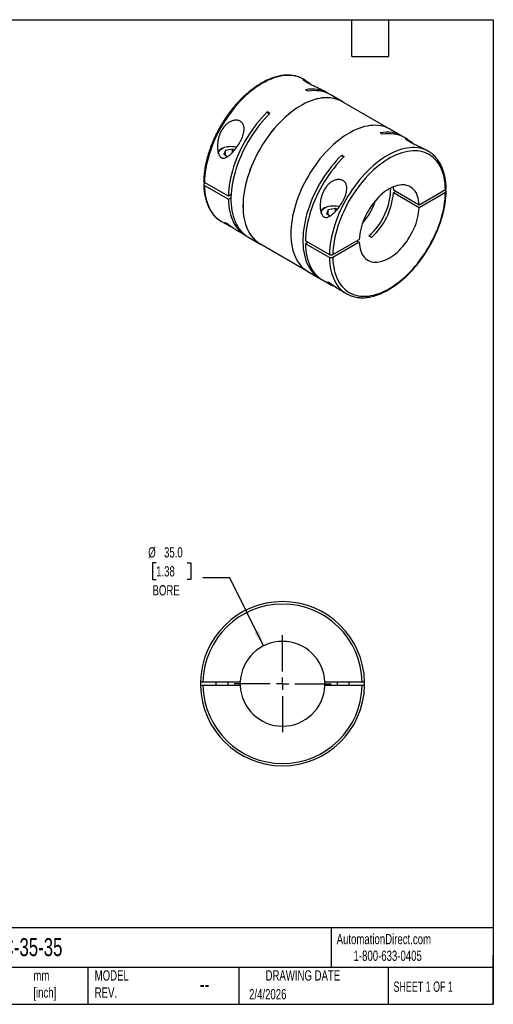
# Model space of a CAD drawing. Header units: millimetres. Extents: x 13 to 546, y 13 to 419.
# Tile 2 of 2: x 350 to 546, y 13 to 419. Entities that reach past the tile are written whole.
import ezdxf

# ---------------------------------------------------------------- set-up
doc = ezdxf.new("R2010")
doc.units = ezdxf.units.MM
doc.header["$LTSCALE"] = 2
doc.linetypes.add('SLD-Center', pattern=[19.05, 15.24, -1.27, 1.27, -1.27])
doc.linetypes.add('SLD-Solid', pattern=[0])
doc.layers.add('CENTER', color=40, linetype='SLD-Center')
doc.layers.add('DIMENSIONS', color=140, linetype='SLD-Solid', lineweight=25)
doc.layers.add('TEXT', color=140, linetype='SLD-Solid', lineweight=25)
doc.styles.add('SLDTEXTSTYLE0', font='TXT', dxfattribs={"width": 0.7})
doc.styles.add('SLDTEXTSTYLE1', font='TXT', dxfattribs={"width": 0.65})
doc.dimstyles.new('SLDDIMSTYLE2', dxfattribs={"dimtxt": 4.316016, "dimasz": 6.604, "dimexe": 0, "dimexo": 0.0625, "dimgap": 1.079004, "dimtad": 0, "dimtih": 1, "dimtoh": 1, "dimdec": 1, "dimrnd": 1e-09, "dimzin": 4, "dimdsep": 46, "dimtxsty": 'SLDTEXTSTYLE0', "dimsah": 1, "dimcen": 0, "dimadec": 0, "dimazin": 1, "dimtfac": 1, "dimtdec": 1, "dimtofl": 0, "dimtmove": 0, "dimatfit": 3, "dimfxl": 0, "dimfrac": 2, "dimtolj": 1, "dimtzin": 12, "dimarcsym": 0})

# ---------------------------------------------------------------- blocks, each defined once
blk = doc.blocks.new('_D_4')
at = {"layer": 'DIMENSIONS'}
for p, q in [((406.85, 194.93), (405.4, 194.93)), ((405.4, 194.93), (405.4, 188.07)), ((419.68, 194.93), (421.13, 194.93)), ((421.13, 194.93), (421.13, 188.07)), ((405.4, 188.07), (406.85, 188.07)), ((421.13, 188.07), (419.68, 188.07)), ((437.22, 188.66), (426.11, 188.66)), ((451.23, 160.65), (437.22, 188.66))]:
    blk.add_line(p, q, dxfattribs=at)
blk.add_solid([(451.23, 160.65), (449.19, 167.01), (447.37, 166.11)], dxfattribs=at)
at = {"layer": 'DIMENSIONS', "char_height": 4.233, "attachment_point": 1, "style": 'SLDTEXTSTYLE0'}
for s, insert in [('%%c', (403.6, 201.36)), ('35.0', (410.11, 201.36)), ('1.38', (406.85, 193.53)), ('BORE', (405.36, 185.7))]:
    blk.add_mtext(s, dxfattribs=dict(at, insert=insert))
blk = doc.blocks.new('SW_CENTERMARKSYMBOL_0')
at = {"layer": 'CENTER', "color": 0}
for p, q in [((0, 5.08), (0, 20.04)), ((-5.08, 0), (-20.04, 0)), ((0, 0), (-2.54, 0)), ((0, 0), (0, 2.54)), ((0, 0), (0, -2.54)), ((0, 0), (2.54, 0)), ((5.08, 0), (20.04, 0)), ((0, -5.08), (0, -20.04))]:
    blk.add_line(p, q, dxfattribs=at)

msp = doc.modelspace()

# ---------------------------------------------------------------- linework, layer by layer
for p, q in [((468.5, 394.07), (467.7, 394.53)), ((469.64, 389.55), (468.58, 390.16)), ((477.6, 388.82), (476.11, 389.68)), ((483.61, 385.35), (478.66, 388.21)), ((502.46, 374.41), (483.58, 385.3)), ((453.78, 380.39), (452.72, 381.01)), ((452.72, 381.01), (453.41, 380.02)), ((508.36, 371.06), (503.41, 373.92)), ((499.33, 372.4), (500.4, 371.79)), ((510.92, 369.58), (509.42, 370.45)), ((434.1, 365.97), (433.96, 365.89)), ((435.53, 365.15), (434.74, 363.46)), ((436.31, 362.55), (434.74, 363.46)), ((438.45, 365.6), (435.53, 365.15)), ((435.53, 363), (435.53, 365.15)), ((439.14, 365.21), (438.45, 365.6)), ((438.45, 364.42), (438.45, 365.6)), ((483.48, 363.25), (484.54, 362.64)), ((483.48, 363.25), (484.17, 362.27)), ((519.32, 364.73), (518.53, 365.19)), ((436.68, 346.24), (426.79, 351.95)), ((427.14, 351.75), (426.79, 351.54)), ((426.79, 350.73), (436.68, 345.01)), ((437.79, 346.88), (436.68, 346.24)), ((436.68, 345.01), (437.75, 345.62)), ((504.83, 348.84), (515.44, 342.72)), ((505.89, 348.23), (504.83, 347.61)), ((515.44, 341.49), (504.83, 347.61)), ((515.44, 342.72), (526.33, 349.01)), ((526.33, 347.78), (515.44, 341.49)), ((525.98, 348.8), (526.33, 348.6)), ((476.52, 341.48), (476.38, 341.4)), ((477.95, 340.66), (477.17, 338.97)), ((478.73, 338.06), (477.17, 338.97)), ((480.88, 341.11), (477.95, 340.66)), ((477.95, 338.51), (477.95, 340.66)), ((481.56, 340.71), (480.88, 341.11)), ((480.88, 339.92), (480.88, 341.11)), ((433.8, 335.81), (436.8, 334.09)), ((440, 332.23), (443.7, 330.1)), ((444.76, 329.49), (449.71, 326.63)), ((495.8, 329.25), (494.74, 329.87)), ((449.74, 326.67), (468.62, 315.77)), ((468.5, 327.87), (478.4, 322.15)), ((469.57, 327.25), (468.5, 326.64)), ((478.4, 320.93), (468.5, 326.64)), ((479.82, 322.15), (490.71, 328.44)), ((490.71, 327.22), (479.82, 320.93)), ((489.65, 327.83), (490.71, 327.22)), ((469.51, 315.2), (474.46, 312.34)), ((475.52, 311.73), (479.22, 309.59)), ((482.43, 307.74), (485.42, 306.02)), ((425.17, 145.75), (425.17, 144.25)), ((426.17, 145.75), (441.58, 145.75)), ((441.58, 144.25), (426.17, 144.25)), ((431.56, 145.75), (431.56, 144.25)), ((436.56, 144.25), (436.56, 145.75)), ((476.55, 145.75), (491.95, 145.75)), ((491.95, 144.25), (476.55, 144.25)), ((481.56, 145.75), (481.56, 144.25)), ((486.56, 144.25), (486.56, 145.75)), ((492.95, 144.25), (492.95, 145.75))]:
    msp.add_line(p, q)
at = {"flags": 128}
for points in [[(466.7, 395.04), (466.18, 395.26), (465.25, 395.59), (464.27, 395.84), (463.27, 396.01), (462.23, 396.1), (461.17, 396.12), (460.08, 396.06), (458.96, 395.92), (457.83, 395.71), (456.68, 395.42), (455.51, 395.05), (454.33, 394.61), (453.14, 394.1), (451.95, 393.51), (450.75, 392.85), (449.55, 392.13), (448.36, 391.34), (447.17, 390.48), (445.99, 389.56), (444.82, 388.57), (443.67, 387.53), (442.54, 386.44), (441.42, 385.29), (440.33, 384.09), (439.27, 382.84), (438.23, 381.55), (437.23, 380.22), (436.25, 378.85), (435.32, 377.45), (434.42, 376.01), (433.57, 374.55), (432.75, 373.07), (431.98, 371.56), (431.26, 370.04), (430.59, 368.51), (429.97, 366.97), (429.4, 365.43), (428.88, 363.88), (428.42, 362.34), (428.01, 360.8), (427.66, 359.28), (427.37, 357.77), (427.13, 356.28), (426.96, 354.81), (426.84, 353.37), (426.79, 351.95)], [(467.7, 394.53), (467.08, 394.87), (466.7, 395.04)], [(484.5, 384.77), (484.23, 384.96), (483.4, 385.47), (482.52, 385.9), (481.61, 386.26), (480.65, 386.54), (479.67, 386.75), (478.65, 386.88), (477.6, 386.93), (476.52, 386.91), (475.42, 386.81), (474.29, 386.64), (473.15, 386.38), (471.99, 386.06), (470.82, 385.65), (469.64, 385.18), (468.45, 384.63), (467.26, 384.01), (466.06, 383.32), (464.87, 382.56), (463.68, 381.73), (462.5, 380.85), (461.33, 379.9), (460.17, 378.89), (459.03, 377.82), (457.9, 376.7), (456.8, 375.53), (455.72, 374.31), (454.67, 373.04), (453.65, 371.73), (452.67, 370.39), (451.71, 369), (450.8, 367.59), (449.92, 366.14), (449.09, 364.67), (448.3, 363.18), (447.55, 361.67), (446.85, 360.15), (446.21, 358.61), (445.61, 357.07), (445.06, 355.53), (444.57, 353.99), (444.13, 352.45), (443.75, 350.92), (443.43, 349.41), (443.16, 347.91), (442.96, 346.43), (442.81, 344.98), (442.72, 343.55), (442.69, 342.15), (442.72, 340.79), (442.81, 339.46), (442.96, 338.18), (443.16, 336.94), (443.43, 335.75), (443.75, 334.61), (444.13, 333.52), (444.57, 332.49), (445.06, 331.51), (445.61, 330.6), (446.21, 329.75), (446.85, 328.96), (447.55, 328.24), (448.3, 327.6), (449.09, 327.02), (449.92, 326.51), (450.66, 326.14)], [(483.58, 385.3), (483.37, 385.42), (482.5, 385.86), (481.58, 386.21), (480.63, 386.5), (479.65, 386.7), (478.63, 386.83), (477.58, 386.89), (476.5, 386.87), (475.4, 386.77), (474.28, 386.59), (473.14, 386.34), (471.99, 386.01), (470.82, 385.61), (469.64, 385.13), (468.45, 384.58), (467.26, 383.96), (466.06, 383.28), (464.87, 382.52), (463.68, 381.7), (462.5, 380.81), (461.33, 379.86), (460.18, 378.85), (459.04, 377.79), (457.92, 376.67), (456.82, 375.5), (455.74, 374.28), (454.69, 373.02), (453.67, 371.71), (452.69, 370.37), (451.74, 368.98), (450.82, 367.57), (449.95, 366.13), (449.11, 364.66), (448.32, 363.17), (447.58, 361.66), (446.88, 360.14), (446.24, 358.61), (445.64, 357.07), (445.09, 355.53), (444.6, 353.99), (444.17, 352.46), (443.79, 350.93), (443.46, 349.42), (443.2, 347.92), (442.99, 346.45), (442.84, 344.99), (442.75, 343.57), (442.72, 342.17), (442.75, 340.81), (442.84, 339.49), (442.99, 338.21), (443.2, 336.97), (443.46, 335.78), (443.79, 334.64), (444.17, 333.55), (444.6, 332.52), (445.09, 331.55), (445.64, 330.64), (446.24, 329.79), (446.88, 329), (447.58, 328.29), (448.32, 327.64), (449.11, 327.06), (449.74, 326.67)], [(452.72, 381.01), (451.59, 379.86), (450.48, 378.66), (449.4, 377.41), (448.35, 376.11), (447.32, 374.78), (446.34, 373.4), (445.38, 371.99), (444.47, 370.54), (443.6, 369.07), (442.77, 367.57), (441.99, 366.06), (441.25, 364.52), (440.57, 362.98), (439.93, 361.42), (439.35, 359.86), (438.82, 358.3), (438.35, 356.74), (437.93, 355.19), (437.58, 353.64), (437.28, 352.12), (437.04, 350.61), (436.86, 349.12), (436.74, 347.67), (436.68, 346.24)], [(453.78, 380.39), (452.66, 379.25), (451.55, 378.05), (450.47, 376.81), (449.42, 375.51), (448.4, 374.18), (447.41, 372.81), (446.46, 371.4), (445.55, 369.96), (444.68, 368.49), (443.85, 367), (443.07, 365.49), (442.33, 363.96), (441.65, 362.41), (441.01, 360.86), (440.43, 359.31), (439.9, 357.75), (439.43, 356.19), (439.01, 354.64), (438.65, 353.11), (438.35, 351.58), (438.11, 350.08), (437.93, 348.59), (437.81, 347.14), (437.75, 345.71), (437.75, 344.32), (437.81, 342.96), (437.93, 341.64), (438.11, 340.37), (438.35, 339.14), (438.65, 337.97), (439.01, 336.84), (439.43, 335.78), (439.9, 334.77), (440.43, 333.82), (441.01, 332.93), (441.65, 332.12), (442.33, 331.36), (443.07, 330.68), (443.85, 330.07), (444.68, 329.54), (444.76, 329.49)], [(503.41, 373.92), (503.2, 374.04), (502.32, 374.47), (501.4, 374.83), (500.45, 375.11), (499.46, 375.32), (498.44, 375.45), (497.39, 375.5), (496.32, 375.48), (495.22, 375.38), (494.09, 375.21), (492.95, 374.95), (491.79, 374.63), (490.62, 374.22), (489.44, 373.75), (488.25, 373.2), (487.06, 372.58), (485.86, 371.89), (484.67, 371.13), (483.48, 370.3), (482.3, 369.42), (481.12, 368.47), (479.97, 367.46), (478.82, 366.39), (477.7, 365.27), (476.6, 364.1), (475.52, 362.88), (474.47, 361.61), (473.45, 360.3), (472.47, 358.96), (471.51, 357.57), (470.6, 356.16), (469.72, 354.71), (468.89, 353.24), (468.1, 351.75), (467.35, 350.24), (466.65, 348.72), (466, 347.19), (465.41, 345.64), (464.86, 344.1), (464.37, 342.56), (463.93, 341.02), (463.55, 339.5), (463.23, 337.98), (462.96, 336.48), (462.76, 335), (462.61, 333.55), (462.52, 332.12), (462.49, 330.72), (462.52, 329.36), (462.61, 328.03), (462.76, 326.75), (462.96, 325.51), (463.23, 324.32), (463.55, 323.18), (463.93, 322.09), (464.37, 321.06), (464.86, 320.08), (465.41, 319.17), (466, 318.32), (466.65, 317.53), (467.35, 316.81), (468.1, 316.17), (468.89, 315.59), (469.51, 315.2)], [(432.62, 363.78), (432.62, 363.91), (432.66, 364.29), (432.79, 364.66), (433, 365.03), (433.3, 365.37), (433.66, 365.68), (434.1, 365.97), (434.59, 366.22), (435.14, 366.43), (435.74, 366.6), (436.36, 366.73), (437.01, 366.8), (437.67, 366.83), (438.33, 366.8), (438.98, 366.73), (439.6, 366.6), (440.11, 366.46)], [(518.32, 365.24), (517.8, 365.47), (516.87, 365.79), (515.89, 366.04), (514.89, 366.21), (513.85, 366.3), (512.79, 366.32), (511.7, 366.26), (510.58, 366.12), (509.45, 365.91), (508.29, 365.62), (507.13, 365.25), (505.95, 364.81), (504.76, 364.3), (503.57, 363.71), (502.37, 363.06), (501.17, 362.33), (499.98, 361.54), (498.79, 360.68), (497.61, 359.76), (496.44, 358.78), (495.29, 357.74), (494.16, 356.64), (493.04, 355.49), (491.95, 354.29), (490.89, 353.04), (489.85, 351.75), (488.84, 350.42), (487.87, 349.05), (486.94, 347.65), (486.04, 346.21), (485.18, 344.75), (484.37, 343.27), (483.6, 341.77), (482.88, 340.24), (482.21, 338.71), (481.59, 337.17), (481.02, 335.63), (480.5, 334.08), (480.04, 332.54), (479.63, 331), (479.28, 329.48), (478.99, 327.97), (478.75, 326.48), (478.58, 325.01), (478.46, 323.57), (478.4, 322.15)], [(483.48, 363.25), (482.35, 362.1), (481.25, 360.91), (480.17, 359.66), (479.12, 358.37), (478.1, 357.04), (477.11, 355.66), (476.16, 354.26), (475.25, 352.82), (474.38, 351.35), (473.55, 349.86), (472.77, 348.34), (472.03, 346.81), (471.35, 345.27), (470.71, 343.72), (470.13, 342.16), (469.6, 340.6), (469.13, 339.05), (468.71, 337.5), (468.35, 335.96), (468.05, 334.44), (467.81, 332.93), (467.63, 331.45), (467.51, 329.99), (467.45, 328.57), (467.45, 327.17), (467.51, 325.81), (467.63, 324.5), (467.81, 323.22), (468.05, 322), (468.35, 320.82), (468.71, 319.7), (469.13, 318.63), (469.6, 317.62), (470.13, 316.67), (470.71, 315.79), (471.35, 314.97), (472.03, 314.22), (472.77, 313.54), (473.55, 312.93), (474.38, 312.39), (475, 312.05)], [(484.54, 362.64), (483.41, 361.49), (482.3, 360.29), (481.22, 359.04), (480.17, 357.74), (479.14, 356.41), (478.16, 355.03), (477.2, 353.62), (476.29, 352.17), (475.42, 350.7), (474.59, 349.21), (473.81, 347.69), (473.07, 346.15), (472.39, 344.61), (471.75, 343.05), (471.17, 341.49), (470.64, 339.93), (470.17, 338.37), (469.75, 336.82), (469.4, 335.27), (469.1, 333.75), (468.86, 332.24), (468.68, 330.76), (468.56, 329.3), (468.5, 327.87)], [(526.33, 349.01), (526.28, 350.33), (526.16, 351.62), (525.98, 352.87), (525.75, 354.07), (525.46, 355.22), (525.1, 356.32), (524.7, 357.36), (524.23, 358.35), (523.72, 359.28), (523.14, 360.14), (522.52, 360.94), (521.85, 361.67), (521.13, 362.33), (520.36, 362.93), (519.55, 363.45), (518.69, 363.89), (517.8, 364.27), (516.86, 364.56), (515.9, 364.78), (514.9, 364.93), (513.86, 365), (512.8, 364.99), (511.72, 364.9), (510.61, 364.73), (509.49, 364.49), (508.34, 364.17), (507.19, 363.78), (506.02, 363.31), (504.85, 362.77), (503.67, 362.16), (502.49, 361.48), (501.31, 360.73), (500.13, 359.92), (498.97, 359.03), (497.81, 358.09), (496.67, 357.09), (495.54, 356.03), (494.43, 354.92), (493.35, 353.75), (492.29, 352.54), (491.26, 351.28), (490.26, 349.98), (489.29, 348.64), (488.35, 347.27), (487.46, 345.86), (486.6, 344.43), (485.79, 342.97), (485.02, 341.49), (484.3, 340), (483.63, 338.49), (483.01, 336.97), (482.44, 335.45), (481.92, 333.92), (481.46, 332.4), (481.05, 330.89), (480.7, 329.38), (480.4, 327.89), (480.17, 326.42), (479.99, 324.97), (479.88, 323.55), (479.82, 322.15)], [(426.79, 350.73), (426.84, 349.38), (426.96, 348.07), (427.13, 346.8), (427.37, 345.58), (427.66, 344.41), (428.01, 343.29), (428.42, 342.22), (428.88, 341.22), (429.4, 340.27), (429.97, 339.38), (430.59, 338.56), (431.26, 337.8), (431.98, 337.12), (432.75, 336.5), (432.83, 336.44)], [(515.44, 342.72), (515.37, 343.67), (515.25, 344.58), (515.06, 345.44), (514.82, 346.25), (514.52, 347.01), (514.17, 347.71), (513.76, 348.35), (513.3, 348.92), (512.79, 349.43), (512.24, 349.86), (511.64, 350.23), (511, 350.52), (510.32, 350.73), (509.6, 350.87), (508.86, 350.94), (508.08, 350.92), (507.29, 350.83), (506.47, 350.67), (505.64, 350.42), (504.79, 350.11), (503.93, 349.72), (503.08, 349.26), (502.22, 348.73), (501.36, 348.13), (500.52, 347.47), (499.68, 346.75), (498.86, 345.97), (498.07, 345.14), (497.29, 344.26), (496.55, 343.34), (495.84, 342.37), (495.16, 341.37), (494.52, 340.34), (493.92, 339.29), (493.36, 338.21), (492.85, 337.12), (492.39, 336.01), (491.99, 334.9), (491.63, 333.79), (491.33, 332.69), (491.09, 331.6), (490.91, 330.52), (490.78, 329.47), (490.71, 328.44)], [(504.73, 350.08), (504.77, 349.79), (504.83, 348.84)], [(479.82, 320.93), (479.88, 319.6), (479.99, 318.31), (480.17, 317.06), (480.4, 315.86), (480.7, 314.71), (481.05, 313.61), (481.46, 312.57), (481.92, 311.58), (482.44, 310.66), (483.01, 309.79), (483.63, 308.99), (484.3, 308.26), (485.02, 307.6), (485.79, 307.01), (486.6, 306.49), (487.46, 306.04), (488.35, 305.67), (489.29, 305.37), (490.26, 305.15), (491.26, 305), (492.29, 304.94), (493.35, 304.95), (494.43, 305.04), (495.54, 305.2), (496.67, 305.44), (497.81, 305.76), (498.97, 306.15), (500.13, 306.62), (501.31, 307.16), (502.49, 307.77), (503.67, 308.45), (504.85, 309.2), (506.02, 310.02), (507.19, 310.9), (508.34, 311.84), (509.49, 312.84), (510.61, 313.9), (511.72, 315.01), (512.8, 316.18), (513.86, 317.39), (514.9, 318.65), (515.9, 319.95), (516.86, 321.29), (517.8, 322.66), (518.69, 324.07), (519.55, 325.5), (520.36, 326.96), (521.13, 328.44), (521.85, 329.94), (522.52, 331.45), (523.14, 332.96), (523.72, 334.49), (524.23, 336.01), (524.7, 337.53), (525.1, 339.05), (525.46, 340.55), (525.75, 342.04), (525.98, 343.51), (526.16, 344.96), (526.28, 346.39), (526.33, 347.78)], [(436.68, 345.01), (436.74, 343.65), (436.86, 342.33), (437.04, 341.05), (437.28, 339.82), (437.58, 338.63), (437.93, 337.51), (438.35, 336.43), (438.82, 335.42), (439.35, 334.47), (439.93, 333.58), (440.57, 332.75), (441.25, 332), (441.99, 331.31), (442.77, 330.7), (443.6, 330.16), (444.24, 329.81)], [(475.05, 339.29), (475.05, 339.42), (475.09, 339.8), (475.22, 340.17), (475.43, 340.53), (475.72, 340.88), (476.09, 341.19), (476.52, 341.48), (477.02, 341.73), (477.57, 341.94), (478.16, 342.11), (478.79, 342.23), (479.44, 342.31), (480.1, 342.33), (480.75, 342.31), (481.4, 342.23), (482.03, 342.11), (482.54, 341.97)], [(490.71, 327.22), (490.78, 326.27), (490.91, 325.36), (491.09, 324.5), (491.33, 323.68), (491.63, 322.93), (491.99, 322.23), (492.39, 321.59), (492.85, 321.01), (493.36, 320.51), (493.92, 320.07), (494.52, 319.71), (495.16, 319.42), (495.84, 319.2), (496.55, 319.06), (497.29, 319), (498.07, 319.01), (498.86, 319.1), (499.68, 319.27), (500.52, 319.51), (501.36, 319.83), (502.22, 320.22), (503.08, 320.68), (503.93, 321.21), (504.79, 321.8), (505.64, 322.46), (506.47, 323.18), (507.29, 323.96), (508.08, 324.79), (508.86, 325.67), (509.6, 326.59), (510.32, 327.56), (511, 328.56), (511.64, 329.59), (512.24, 330.65), (512.79, 331.72), (513.3, 332.82), (513.76, 333.92), (514.17, 335.03), (514.52, 336.14), (514.82, 337.24), (515.06, 338.33), (515.25, 339.41), (515.37, 340.46), (515.44, 341.49)], [(432.83, 336.44), (433.57, 335.95), (433.8, 335.81)], [(439.21, 332.76), (439.09, 332.83), (438.5, 333.15), (437.78, 333.54), (437.35, 333.77), (436.94, 334), (436.45, 334.29), (436.02, 334.56), (435.66, 334.82), (435.38, 335.04), (435.22, 335.21), (435.17, 335.34), (435.2, 335.38), (435.3, 335.38), (435.53, 335.3), (435.9, 335.11), (435.9, 335.11)], [(468.5, 326.64), (468.56, 325.28), (468.68, 323.96), (468.86, 322.68), (469.1, 321.45), (469.4, 320.27), (469.75, 319.14), (470.17, 318.06), (470.64, 317.05), (471.17, 316.1), (471.75, 315.21), (472.39, 314.38), (473.07, 313.63), (473.81, 312.94), (474.59, 312.33), (475.42, 311.79), (475.52, 311.73)], [(478.4, 320.93), (478.46, 319.58), (478.58, 318.27), (478.75, 317), (478.99, 315.78), (479.28, 314.61), (479.63, 313.49), (480.04, 312.43), (480.5, 311.42), (481.02, 310.47), (481.59, 309.58), (482.21, 308.76), (482.88, 308.01), (483.6, 307.32), (484.37, 306.7), (484.45, 306.64)], [(481.63, 308.27), (481.52, 308.33), (480.93, 308.66), (480.21, 309.05), (479.78, 309.28), (479.37, 309.51), (478.87, 309.8), (478.44, 310.07), (478.08, 310.32), (477.81, 310.55), (477.65, 310.72), (477.6, 310.84), (477.63, 310.88), (477.73, 310.88), (477.96, 310.81), (478.33, 310.62), (478.33, 310.62)]]:
    msp.add_lwpolyline(points, dxfattribs=at)
for centre, radius, start, end in [((471.27, 377.37), 13.07, 58.3663, 101.8909), ((472.31, 376.5), 13.32, 61.5229, 101.5774), ((502.03, 359.61), 13.07, 58.3704, 101.8869), ((503.07, 358.75), 13.31, 61.5191, 101.5812), ((435.28, 363.24), 2.96, 116.5213, 160.814), ((513.66, 354.93), 11.32, 54.1721, 65.6671), ((476.85, 349.97), 26.91, 311.6616, 359.2737), ((477.27, 349.77), 27.65, 312.0974, 355.5314), ((477.7, 338.75), 2.96, 116.5213, 160.814), ((469.53, 354.33), 29.65, 319.3283, 340.677), ((491.08, 315.82), 11.32, 234.1721, 245.6671), ((459.06, 145), 33.9, 1.2677, 178.7323), ((459.06, 145), 32.9, 1.3062, 178.6938), ((459.06, 145), 17.5, 2.4563, 177.5437), ((459.06, 145), 33.9, 181.2677, 358.7323), ((459.06, 145), 32.9, 181.3062, 358.6938), ((459.06, 145), 17.5, 177.5437, 182.4563), ((459.06, 145), 17.5, 182.4563, 357.5437), ((459.06, 145), 17.5, 357.5437, 2.4563)]:
    msp.add_arc(centre, radius, start, end)
for points, knots in [([(466.64, 395.07), (466.46, 395.15), (466, 395.36), (465.21, 395.63), (464.28, 395.88), (463.31, 396.06), (462.32, 396.17), (461.3, 396.22), (460.26, 396.19), (459.19, 396.1), (458.11, 395.93), (457.01, 395.7), (455.89, 395.4), (454.77, 395.03), (453.63, 394.59), (452.49, 394.09), (451.35, 393.52), (450.2, 392.89), (449.06, 392.19), (447.93, 391.44), (446.79, 390.63), (445.67, 389.76), (444.56, 388.84), (443.47, 387.87), (442.39, 386.84), (441.33, 385.77), (440.29, 384.66), (439.28, 383.5), (438.29, 382.3), (437.32, 381.06), (436.39, 379.79), (435.49, 378.48), (434.62, 377.15), (433.79, 375.79), (432.99, 374.41), (432.24, 373.01), (431.52, 371.59), (430.85, 370.15), (430.22, 368.71), (429.63, 367.26), (429.09, 365.8), (428.6, 364.34), (428.16, 362.88), (427.77, 361.43), (427.42, 359.98), (427.13, 358.55), (426.9, 357.13), (426.71, 355.73), (426.58, 354.34), (426.51, 353.22), (426.5, 352.57), (426.5, 352.37)], [0, 0, 0, 0, 0.012372, 0.032666, 0.052993, 0.073371, 0.093813, 0.114326, 0.134912, 0.155568, 0.176288, 0.197064, 0.217884, 0.23874, 0.259621, 0.28052, 0.30143, 0.322346, 0.343261, 0.364174, 0.385083, 0.405985, 0.42688, 0.447769, 0.46865, 0.489525, 0.510394, 0.531257, 0.552114, 0.572968, 0.593818, 0.614665, 0.635509, 0.656353, 0.677196, 0.698039, 0.718884, 0.739729, 0.760578, 0.78143, 0.802285, 0.823146, 0.844013, 0.864885, 0.885765, 0.906653, 0.927548, 0.948453, 0.969365, 0.990286, 1, 1, 1, 1]), ([(469.13, 393.12), (468.98, 393.22), (468.66, 393.4), (468.23, 393.69), (467.85, 393.97), (467.6, 394.21), (467.5, 394.38), (467.55, 394.46), (467.75, 394.44), (468.15, 394.27), (468.76, 393.93), (469.47, 393.44), (470.17, 392.9), (470.7, 392.47), (471.04, 392.18), (471.16, 392.08)], [0, 0, 0, 0, 0.049243, 0.099659, 0.169059, 0.241362, 0.310663, 0.38193, 0.46916, 0.55876, 0.67567, 0.795658, 0.877068, 0.958491, 1, 1, 1, 1]), ([(476.11, 389.68), (475.8, 389.85), (475.26, 390.15), (474.29, 390.62), (473.41, 391.03), (472.57, 391.42), (471.83, 391.76), (471.09, 392.1), (470.4, 392.45), (469.72, 392.79), (469.33, 393.01), (469.13, 393.12)], [0, 0, 0, 0, 0.1696, 0.304871, 0.443672, 0.53837, 0.635009, 0.724986, 0.817256, 0.907243, 1, 1, 1, 1]), ([(433.78, 362.15), (433.61, 362.25), (433.46, 362.37), (433.18, 362.67), (433.06, 362.85), (432.74, 363.41), (432.58, 363.84), (432.35, 364.71), (432.27, 365.17), (432.18, 366.09), (432.16, 366.55), (432.18, 367.47), (432.21, 367.94), (432.32, 368.86), (432.4, 369.31), (432.59, 370.21), (432.71, 370.66), (433, 371.53), (433.17, 371.97), (433.73, 373.25), (434.2, 374.04), (435.06, 375.14), (435.37, 375.48), (436.04, 376.11), (436.39, 376.4), (436.97, 376.78), (437.16, 376.89), (437.56, 377.1), (437.76, 377.2), (438.38, 377.44), (438.81, 377.56), (439.65, 377.66), (440.08, 377.66), (440.67, 377.56), (440.86, 377.51), (441.23, 377.38), (441.4, 377.29), (441.73, 377.1), (441.88, 376.99), (442.17, 376.75), (442.3, 376.61), (442.65, 376.17), (442.82, 375.83), (443.01, 375.27), (443.06, 375.08), (443.13, 374.68), (443.15, 374.48), (443.18, 373.86), (443.16, 373.43), (443.03, 372.57), (442.93, 372.13), (442.74, 371.48), (442.67, 371.26), (442.51, 370.83), (442.43, 370.61), (442.17, 369.97), (441.97, 369.56), (441.55, 368.73), (441.32, 368.32), (440.6, 367.14), (440.08, 366.4), (439.26, 365.34), (438.98, 365), (438.4, 364.35), (438.11, 364.05), (437.51, 363.46), (437.2, 363.19), (436.56, 362.7), (436.23, 362.47), (435.72, 362.21), (435.55, 362.13), (435.2, 362.01), (435.02, 361.97), (434.66, 361.93), (434.48, 361.93), (434.12, 361.99), (433.95, 362.06), (433.78, 362.15)], [0, 0, 0, 0, 0.015625, 0.015625, 0.03125, 0.03125, 0.0625, 0.0625, 0.09375, 0.09375, 0.125, 0.125, 0.15625, 0.15625, 0.1875, 0.1875, 0.21875, 0.21875, 0.25, 0.25, 0.3125, 0.3125, 0.34375, 0.34375, 0.375, 0.375, 0.390625, 0.390625, 0.40625, 0.40625, 0.4375, 0.4375, 0.46875, 0.46875, 0.484375, 0.484375, 0.5, 0.5, 0.515625, 0.515625, 0.53125, 0.53125, 0.5625, 0.5625, 0.578125, 0.578125, 0.59375, 0.59375, 0.625, 0.625, 0.65625, 0.65625, 0.671875, 0.671875, 0.6875, 0.6875, 0.71875, 0.71875, 0.75, 0.75, 0.8125, 0.8125, 0.84375, 0.84375, 0.875, 0.875, 0.90625, 0.90625, 0.9375, 0.9375, 0.953125, 0.953125, 0.96875, 0.96875, 0.984375, 0.984375, 1, 1, 1, 1]), ([(511.56, 368.63), (511.41, 368.72), (511.09, 368.91), (510.66, 369.2), (510.28, 369.48), (510.03, 369.72), (509.93, 369.88), (509.97, 369.97), (510.18, 369.94), (510.58, 369.78), (511.18, 369.44), (511.9, 368.95), (512.6, 368.41), (513.13, 367.98), (513.47, 367.68), (513.58, 367.58)], [0, 0, 0, 0, 0.049243, 0.099659, 0.169059, 0.241362, 0.310663, 0.38193, 0.46916, 0.55876, 0.67567, 0.795658, 0.877068, 0.958491, 1, 1, 1, 1]), ([(518.53, 365.18), (518.23, 365.35), (517.69, 365.66), (516.72, 366.13), (515.83, 366.54), (514.99, 366.93), (514.26, 367.27), (513.52, 367.61), (512.82, 367.95), (512.15, 368.3), (511.76, 368.52), (511.56, 368.63)], [0, 0, 0, 0, 0.1696, 0.304871, 0.443672, 0.53837, 0.635009, 0.724986, 0.817256, 0.907243, 1, 1, 1, 1]), ([(526.63, 349.42), (526.62, 349.48), (526.62, 349.97), (526.57, 350.89), (526.46, 352.14), (526.29, 353.36), (526.06, 354.54), (525.79, 355.68), (525.45, 356.77), (525.07, 357.81), (524.63, 358.8), (524.14, 359.75), (523.61, 360.63), (523.02, 361.46), (522.39, 362.23), (521.71, 362.93), (521.03, 363.55), (520.56, 363.9), (520.34, 364.07)], [0, 0, 0, 0, 0.00898, 0.076283, 0.143605, 0.210919, 0.278211, 0.345458, 0.412635, 0.479712, 0.546655, 0.613431, 0.680006, 0.746354, 0.812459, 0.87832, 0.943953, 1, 1, 1, 1]), ([(426.79, 351.54), (426.69, 351.49), (426.62, 351.43), (426.52, 351.29), (426.49, 351.21), (426.49, 350.98), (426.6, 350.83), (426.79, 350.73)], [0, 0, 0, 0, 0.25, 0.25, 0.5, 0.5, 1, 1, 1, 1]), ([(426.49, 351.13), (426.49, 351.07), (426.5, 350.57), (426.55, 349.66), (426.66, 348.41), (426.83, 347.19), (427.06, 346.01), (427.33, 344.87), (427.67, 343.78), (428.05, 342.74), (428.49, 341.74), (428.97, 340.8), (429.51, 339.92), (430.1, 339.09), (430.73, 338.32), (431.4, 337.61), (432.09, 337), (432.56, 336.64), (432.78, 336.48)], [0, 0, 0, 0, 0.00898, 0.076283, 0.143605, 0.210919, 0.278211, 0.345458, 0.412635, 0.479712, 0.546655, 0.613431, 0.680006, 0.746354, 0.812459, 0.87832, 0.943953, 1, 1, 1, 1]), ([(426.79, 351.95), (426.71, 352), (426.57, 352.1), (426.49, 352.26), (426.5, 352.34), (426.51, 352.37)], [0, 0, 0, 0, 0.421006, 0.84201, 1, 1, 1, 1]), ([(476.21, 337.66), (476.04, 337.76), (475.89, 337.88), (475.61, 338.18), (475.49, 338.36), (475.16, 338.92), (475.01, 339.35), (474.77, 340.22), (474.7, 340.68), (474.61, 341.59), (474.59, 342.05), (474.6, 342.98), (474.64, 343.45), (474.75, 344.37), (474.82, 344.82), (475.02, 345.72), (475.14, 346.16), (475.43, 347.04), (475.59, 347.48), (476.16, 348.75), (476.63, 349.55), (477.48, 350.64), (477.8, 350.99), (478.47, 351.62), (478.82, 351.91), (479.39, 352.28), (479.59, 352.4), (479.99, 352.61), (480.19, 352.7), (480.81, 352.95), (481.24, 353.06), (482.08, 353.17), (482.5, 353.17), (483.09, 353.06), (483.28, 353.01), (483.65, 352.88), (483.83, 352.8), (484.16, 352.61), (484.31, 352.5), (484.59, 352.26), (484.72, 352.12), (485.07, 351.67), (485.25, 351.34), (485.43, 350.78), (485.48, 350.59), (485.55, 350.19), (485.58, 349.99), (485.61, 349.37), (485.58, 348.94), (485.46, 348.07), (485.36, 347.64), (485.17, 346.99), (485.1, 346.77), (484.94, 346.33), (484.86, 346.12), (484.59, 345.48), (484.4, 345.06), (483.97, 344.24), (483.74, 343.83), (483.03, 342.65), (482.51, 341.91), (481.69, 340.85), (481.4, 340.51), (480.83, 339.86), (480.53, 339.55), (479.93, 338.97), (479.62, 338.7), (478.99, 338.2), (478.66, 337.98), (478.15, 337.72), (477.98, 337.64), (477.63, 337.52), (477.45, 337.48), (477.09, 337.43), (476.9, 337.44), (476.55, 337.5), (476.37, 337.56), (476.21, 337.66)], [0, 0, 0, 0, 0.015625, 0.015625, 0.03125, 0.03125, 0.0625, 0.0625, 0.09375, 0.09375, 0.125, 0.125, 0.15625, 0.15625, 0.1875, 0.1875, 0.21875, 0.21875, 0.25, 0.25, 0.3125, 0.3125, 0.34375, 0.34375, 0.375, 0.375, 0.390625, 0.390625, 0.40625, 0.40625, 0.4375, 0.4375, 0.46875, 0.46875, 0.484375, 0.484375, 0.5, 0.5, 0.515625, 0.515625, 0.53125, 0.53125, 0.5625, 0.5625, 0.578125, 0.578125, 0.59375, 0.59375, 0.625, 0.625, 0.65625, 0.65625, 0.671875, 0.671875, 0.6875, 0.6875, 0.71875, 0.71875, 0.75, 0.75, 0.8125, 0.8125, 0.84375, 0.84375, 0.875, 0.875, 0.90625, 0.90625, 0.9375, 0.9375, 0.953125, 0.953125, 0.96875, 0.96875, 0.984375, 0.984375, 1, 1, 1, 1]), ([(486.48, 305.48), (486.65, 305.4), (487.12, 305.19), (487.91, 304.92), (488.84, 304.67), (489.81, 304.49), (490.8, 304.37), (491.82, 304.33), (492.86, 304.35), (493.93, 304.45), (495.01, 304.61), (496.11, 304.85), (497.23, 305.15), (498.35, 305.52), (499.49, 305.96), (500.63, 306.46), (501.77, 307.03), (502.91, 307.66), (504.06, 308.35), (505.19, 309.11), (506.32, 309.92), (507.45, 310.79), (508.55, 311.71), (509.65, 312.68), (510.73, 313.71), (511.79, 314.78), (512.83, 315.89), (513.84, 317.05), (514.83, 318.25), (515.8, 319.49), (516.73, 320.76), (517.63, 322.06), (518.5, 323.4), (519.33, 324.76), (520.13, 326.14), (520.88, 327.54), (521.6, 328.96), (522.27, 330.4), (522.9, 331.84), (523.49, 333.29), (524.03, 334.75), (524.52, 336.21), (524.96, 337.67), (525.35, 339.12), (525.69, 340.57), (525.99, 342), (526.22, 343.42), (526.41, 344.82), (526.54, 346.2), (526.61, 347.32), (526.62, 347.97), (526.62, 348.18)], [0, 0, 0, 0, 0.012372, 0.032666, 0.052993, 0.073371, 0.093813, 0.114326, 0.134912, 0.155568, 0.176288, 0.197064, 0.217884, 0.23874, 0.259621, 0.28052, 0.30143, 0.322346, 0.343261, 0.364174, 0.385083, 0.405985, 0.42688, 0.447769, 0.46865, 0.489525, 0.510394, 0.531257, 0.552114, 0.572968, 0.593818, 0.614665, 0.635509, 0.656353, 0.677196, 0.698039, 0.718884, 0.739729, 0.760578, 0.78143, 0.802285, 0.823146, 0.844013, 0.864885, 0.885765, 0.906653, 0.927548, 0.948453, 0.969365, 0.990286, 1, 1, 1, 1]), ([(526.33, 349.01), (526.4, 349.06), (526.54, 349.16), (526.63, 349.31), (526.62, 349.4), (526.61, 349.42)], [0, 0, 0, 0, 0.4242925, 0.8485868, 1, 1, 1, 1]), ([(526.33, 348.6), (526.43, 348.54), (526.5, 348.48), (526.6, 348.34), (526.63, 348.26), (526.63, 348.04), (526.52, 347.89), (526.33, 347.78)], [0, 0, 0, 0, 0.25, 0.25, 0.5, 0.5, 1, 1, 1, 1]), ([(435.9, 335.11), (435.97, 335.07), (436.16, 334.95), (436.59, 334.67), (437.21, 334.23), (437.86, 333.75), (438.48, 333.28), (439.02, 332.89), (439.48, 332.57), (439.81, 332.35), (439.95, 332.27), (440, 332.23)], [0, 0, 0, 0, 0.040839, 0.122434, 0.2336, 0.378895, 0.511511, 0.648257, 0.779157, 0.913588, 1, 1, 1, 1]), ([(478.4, 322.15), (478.5, 322.1), (478.61, 322.06), (478.85, 322), (478.98, 321.98), (479.37, 321.98), (479.63, 322.04), (479.82, 322.15)], [0, 0, 0, 0, 0.25, 0.25, 0.5, 0.5, 1, 1, 1, 1]), ([(479.82, 320.93), (479.72, 320.87), (479.61, 320.83), (479.37, 320.77), (479.24, 320.76), (478.85, 320.76), (478.59, 320.82), (478.4, 320.93)], [0, 0, 0, 0, 0.25, 0.25, 0.5, 0.5, 1, 1, 1, 1]), ([(478.33, 310.62), (478.39, 310.58), (478.59, 310.46), (479.02, 310.18), (479.63, 309.74), (480.28, 309.25), (480.91, 308.79), (481.44, 308.4), (481.9, 308.08), (482.24, 307.86), (482.38, 307.77), (482.43, 307.74)], [0, 0, 0, 0, 0.040839, 0.122434, 0.2336, 0.378895, 0.511511, 0.648257, 0.779157, 0.913588, 1, 1, 1, 1]), ([(425.17, 145.75), (425.17, 145.75), (425.2, 145.75), (425.3, 145.75), (425.37, 145.75), (425.65, 145.75), (425.91, 145.75), (426.17, 145.75)], [0, 0, 0, 0, 0.25, 0.25, 0.5, 0.5, 1, 1, 1, 1]), ([(426.17, 144.25), (426.04, 144.25), (425.91, 144.25), (425.67, 144.25), (425.56, 144.25), (425.28, 144.25), (425.17, 144.25), (425.17, 144.25)], [0, 0, 0, 0, 0.25, 0.25, 0.5, 0.5, 1, 1, 1, 1]), ([(491.95, 145.75), (492.09, 145.75), (492.21, 145.75), (492.46, 145.75), (492.57, 145.75), (492.84, 145.75), (492.95, 145.75), (492.95, 145.75)], [0, 0, 0, 0, 0.25, 0.25, 0.5, 0.5, 1, 1, 1, 1]), ([(492.95, 144.25), (492.95, 144.25), (492.93, 144.25), (492.83, 144.25), (492.75, 144.25), (492.48, 144.25), (492.22, 144.25), (491.95, 144.25)], [0, 0, 0, 0, 0.25, 0.25, 0.5, 0.5, 1, 1, 1, 1])]:
    msp.add_open_spline(points, degree=3, knots=knots)
at = {"layer": 'TEXT'}
for p, q in [((12.7, 419.1), (546.1, 419.1)), ((487.68, 403.86), (487.68, 419.1)), ((502.92, 403.86), (502.92, 419.1)), ((546.1, 419.1), (546.1, 12.7)), ((487.68, 403.86), (502.92, 403.86)), ((546.1, 44.25), (12.7, 44.25)), ((479.15, 44.25), (479.15, 27.94)), ((546.1, 12.7), (546.1, 33.02)), ((546.1, 27.94), (12.7, 27.94)), ((378.6, 27.94), (378.6, 12.7)), ((440.93, 27.94), (440.93, 12.7)), ((502.7, 27.94), (502.7, 12.7)), ((12.7, 12.7), (546.1, 12.7))]:
    msp.add_line(p, q, dxfattribs=at)

# ---------------------------------------------------------------- block references
at = {"layer": 'CENTER'}
msp.add_blockref('SW_CENTERMARKSYMBOL_0', (459.06, 145), dxfattribs=at)

# ---------------------------------------------------------------- texts
at = {"layer": 'TEXT'}
for s, insert, char_height, attachment_point, style in [('AutomationDirect.com', (481.39, 41.75), 4.2333, 1, 'SLDTEXTSTYLE0'), ('SHR-68C-35-35', (318.42, 40), 7.4083, 1, 'SLDTEXTSTYLE0'), ('1-800-633-0405', (488.38, 34.87), 4.2333, 1, 'SLDTEXTSTYLE0'), ('mm^J[inch]', (356.13, 26.72), 4.233, 1, 'SLDTEXTSTYLE0'), ('MODEL ^JREV.', (381.47, 26.73), 4.2333, 1, 'SLDTEXTSTYLE0'), ('DRAWING DATE', (467.45, 26.73), 4.2333, 2, 'SLDTEXTSTYLE0'), ('--', (424.86, 24.15), 6.35, 1, 'SLDTEXTSTYLE0'), ('SHEET 1 OF 1', (504.88, 22.1), 4.2333, 1, 'SLDTEXTSTYLE1'), ('2/4/2026', (445.23, 18.98), 4.233, 1, 'SLDTEXTSTYLE0')]:
    msp.add_mtext(s, dxfattribs=dict(at, insert=insert, char_height=char_height, attachment_point=attachment_point, style=style))

# ---------------------------------------------------------------- dimensions: what is measured, and where the dimension line sits
at = {"layer": 'DIMENSIONS'}
dim = msp.add_diameter_dim_2p(p1=(466.89, 129.35), p2=(451.23, 160.65), text='<>\\PBORE', dimstyle='SLDDIMSTYLE2', dxfattribs=at)
dim.commit()
dim.dimension.update_dxf_attribs({"geometry": '_D_4', "text_midpoint": (413.27, 190.9), "dimtype": 163})

doc.saveas('drawing.dxf')
